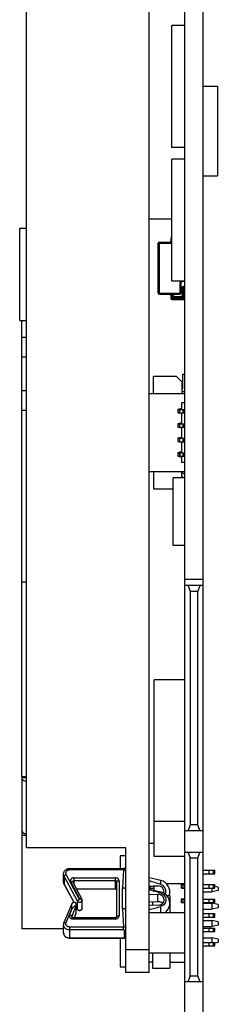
# Model space of a CAD drawing. Header units: millimetres. Extents: x 0 to 420, y 0 to 297.
# Tile 2 of 13: x 82 to 99, y 87 to 172. Entities that reach past the tile are written whole.
import ezdxf

# ---------------------------------------------------------------- set-up
doc = ezdxf.new("R2010")
doc.units = ezdxf.units.MM
doc.header["$LTSCALE"] = 23.1
doc.layers.add('00_COMPONENTS', color=7, linetype='CONTINUOUS')
doc.layers.add('05_ALL_CURVES', color=7, linetype='CONTINUOUS')

msp = doc.modelspace()

# ---------------------------------------------------------------- linework, layer by layer
at = {"layer": '00_COMPONENTS', "color": 7}
for p, q in [((96.085, 43.532), (96.085, 211.182)), ((97.685, 43.532), (97.685, 211.182)), ((82.385, 100.137), (82.385, 209.182)), ((92.985, 89.337), (92.985, 209.182)), ((94.967, 160.713), (94.967, 171.267)), ((96.085, 171.267), (94.967, 171.267)), ((97.685, 166.022), (98.904, 166.022)), ((98.904, 166.022), (98.904, 158.275)), ((96.085, 160.713), (94.967, 160.713)), ((94.967, 149.156), (94.967, 159.71)), ((96.085, 159.71), (94.967, 159.71)), ((97.685, 158.275), (98.904, 158.275)), ((94.967, 154.509), (92.985, 154.509)), ((81.785, 145.737), (81.785, 153.737)), ((81.785, 153.737), (82.385, 153.737)), ((93.885, 152.524), (94.967, 152.524)), ((94.885, 152.874), (94.885, 152.624)), ((93.785, 148.124), (93.785, 152.424)), ((96.085, 149.156), (94.967, 149.156)), ((95.871, 149.124), (95.885, 149.124)), ((95.771, 148.124), (95.771, 149.024)), ((95.855, 148.599), (95.855, 147.904)), ((95.985, 148.699), (95.955, 148.699)), ((93.885, 148.024), (95.671, 148.024)), ((94.885, 147.924), (94.885, 147.674)), ((94.985, 147.574), (95.985, 147.574)), ((95.115, 147.904), (95.115, 147.924)), ((95.755, 147.804), (95.215, 147.804)), ((81.785, 145.737), (82.385, 145.737)), ((81.985, 106.27), (81.985, 145.737)), ((93.385, 140.932), (95.335, 140.932)), ((93.385, 139.432), (93.385, 140.932)), ((95.335, 140.932), (95.835, 140.432)), ((95.905, 141.107), (96.085, 141.107)), ((95.905, 139.907), (95.905, 141.107)), ((95.835, 140.432), (95.835, 139.432)), ((92.985, 139.432), (96.085, 139.432)), ((95.485, 138.092), (95.585, 138.092)), ((95.485, 138.092), (95.485, 137.772)), ((95.485, 138.062), (96.085, 138.062)), ((95.785, 138.142), (95.585, 138.092)), ((95.654, 137.762), (95.654, 138.062)), ((96.085, 138.632), (95.785, 138.632)), ((95.785, 138.632), (95.785, 138.142)), ((95.485, 137.772), (95.585, 137.772)), ((95.585, 137.772), (95.785, 137.722)), ((95.625, 137.762), (96.085, 137.762)), ((95.785, 137.722), (95.785, 136.892)), ((95.485, 136.842), (95.585, 136.842)), ((95.485, 136.842), (95.485, 136.522)), ((95.485, 136.812), (96.085, 136.812)), ((95.485, 136.522), (95.585, 136.522)), ((95.785, 136.892), (95.585, 136.842)), ((95.585, 136.522), (95.785, 136.472)), ((95.625, 136.512), (96.085, 136.512)), ((95.654, 136.512), (95.654, 136.812)), ((95.785, 136.472), (95.785, 135.642)), ((95.485, 135.592), (95.585, 135.592)), ((95.485, 135.592), (95.485, 135.272)), ((95.485, 135.562), (96.085, 135.562)), ((95.785, 135.642), (95.585, 135.592)), ((95.654, 135.262), (95.654, 135.562)), ((95.485, 135.272), (95.585, 135.272)), ((95.585, 135.272), (95.785, 135.222)), ((95.625, 135.262), (96.085, 135.262)), ((95.785, 135.222), (95.785, 134.392)), ((95.485, 134.342), (95.585, 134.342)), ((95.485, 134.342), (95.485, 134.022)), ((95.485, 134.312), (96.085, 134.312)), ((95.485, 134.022), (95.585, 134.022)), ((95.785, 134.392), (95.585, 134.342)), ((95.585, 134.022), (95.785, 133.972)), ((95.625, 134.012), (96.085, 134.012)), ((95.654, 134.012), (95.654, 134.312)), ((95.785, 133.972), (95.785, 133.482)), ((95.785, 133.482), (96.085, 133.482)), ((92.985, 132.682), (96.085, 132.682)), ((93.385, 132.682), (93.385, 131.182)), ((96.085, 132.142), (95.069, 132.142)), ((95.069, 126.288), (95.069, 132.142)), ((95.835, 132.142), (95.835, 132.682)), ((95.905, 132.142), (95.905, 132.207)), ((93.385, 131.182), (95.069, 131.182)), ((96.085, 126.288), (95.069, 126.288)), ((97.685, 122.832), (96.085, 122.832)), ((96.369, 122.832), (96.558, 122.312)), ((97.211, 122.312), (97.401, 122.832)), ((97.211, 122.312), (96.558, 122.312)), ((96.558, 122.312), (96.558, 102.132)), ((97.211, 102.132), (97.211, 122.312)), ((96.085, 114.674), (93.418, 114.674)), ((93.418, 99.372), (93.418, 114.674)), ((82.385, 106.27), (81.985, 106.27)), ((81.985, 106.231), (81.985, 101.634)), ((82.385, 106.191), (81.985, 106.191)), ((96.085, 102.42), (93.418, 102.42)), ((81.985, 101.579), (81.985, 93.137)), ((96.085, 101.632), (97.685, 101.632)), ((96.558, 102.132), (96.376, 101.632)), ((97.211, 102.132), (96.558, 102.132)), ((97.393, 101.632), (97.211, 102.132)), ((82.385, 101.213), (81.985, 101.213)), ((93.418, 100.51), (92.985, 100.51)), ((90.985, 100.137), (82.385, 100.137)), ((90.985, 89.337), (90.985, 100.137)), ((97.685, 99.732), (96.085, 99.732)), ((96.376, 99.732), (96.558, 99.232)), ((97.211, 99.232), (97.393, 99.732)), ((90.485, 99.432), (90.485, 98.35)), ((96.085, 99.372), (93.418, 99.372)), ((97.211, 99.232), (96.558, 99.232)), ((96.558, 89.032), (96.558, 99.232)), ((97.211, 89.032), (97.211, 99.232)), ((86.085, 98.35), (90.774, 98.35)), ((97.685, 98.2), (98.685, 98.2)), ((98.188, 97.9), (98.188, 98.2)), ((98.685, 97.9), (98.685, 98.2)), ((85.585, 97.188), (85.585, 97.876)), ((86.391, 97.164), (87.161, 95.694)), ((90.185, 94.172), (90.185, 97.19)), ((94, 97.314), (92.985, 97.537)), ((97.685, 97.9), (98.685, 97.9)), ((85.639, 96.974), (86.466, 95.421)), ((86.699, 96.577), (90.085, 96.577)), ((93.761, 96.839), (92.985, 96.802)), ((92.985, 96.797), (93.761, 96.834)), ((92.985, 96.65), (93.435, 96.65)), ((94, 96.314), (92.985, 96.537)), ((93.02, 96.65), (93.02, 96.799)), ((93.044, 96.8), (93.044, 96.65)), ((93.435, 96.438), (93.435, 96.819)), ((96.085, 97.01), (94.524, 97.01)), ((95.785, 96.96), (95.935, 96.96)), ((95.785, 96.64), (95.785, 96.96)), ((95.785, 96.95), (96.085, 96.95)), ((95.785, 96.65), (96.085, 96.65)), ((95.935, 96.64), (95.785, 96.64)), ((95.935, 96.96), (96.085, 96.99)), ((96.085, 96.61), (95.935, 96.64)), ((97.685, 96.95), (98.685, 96.95)), ((97.685, 96.65), (98.685, 96.65)), ((97.685, 96.34), (98.417, 96.34)), ((98.188, 96.65), (98.188, 96.95)), ((98.985, 96.44), (98.417, 96.34)), ((98.685, 96.65), (98.685, 96.95)), ((98.985, 96.74), (98.685, 96.793)), ((98.985, 96.739), (98.985, 96.44)), ((87.185, 94.91), (87.185, 95.598)), ((93.761, 96.097), (92.985, 96.063)), ((92.985, 95.457), (93.761, 95.491)), ((93.289, 95.47), (93.289, 95.204)), ((94.517, 96.018), (94.788, 96.018)), ((94.788, 96.018), (94.788, 94.51)), ((95.785, 95.71), (95.935, 95.71)), ((95.785, 95.39), (95.785, 95.71)), ((95.785, 95.7), (96.085, 95.7)), ((95.785, 95.4), (96.085, 95.4)), ((95.935, 95.39), (95.785, 95.39)), ((95.935, 95.71), (96.085, 95.74)), ((96.085, 95.36), (95.935, 95.39)), ((97.685, 95.7), (98.685, 95.7)), ((97.685, 95.4), (98.685, 95.4)), ((98.188, 95.4), (98.188, 95.7)), ((98.685, 95.4), (98.685, 95.7)), ((86.685, 94.54), (86.685, 95.228)), ((86.685, 95.012), (86.791, 94.812)), ((92.985, 95.217), (93.761, 95.184)), ((97.685, 95.34), (98.417, 95.34)), ((97.685, 94.84), (98.417, 94.84)), ((98.985, 95.24), (98.417, 95.34)), ((98.985, 94.94), (98.417, 94.84)), ((98.985, 95.239), (98.985, 94.94)), ((86.385, 94.097), (90.085, 94.097)), ((86.524, 94.097), (86.67, 94.467)), ((96.085, 94.51), (92.985, 94.51)), ((97.685, 94.45), (98.685, 94.45)), ((97.685, 94.15), (98.685, 94.15)), ((97.685, 93.84), (98.417, 93.84)), ((98.188, 94.15), (98.188, 94.45)), ((98.985, 93.74), (98.417, 93.84)), ((98.685, 94.15), (98.685, 94.45)), ((98.985, 93.739), (98.985, 93.44)), ((85.585, 93.137), (81.985, 93.137)), ((85.585, 92.798), (85.585, 93.486)), ((97.685, 93.34), (98.417, 93.34)), ((97.685, 93.2), (98.685, 93.2)), ((97.685, 92.9), (98.685, 92.9)), ((98.188, 92.9), (98.188, 93.2)), ((98.985, 93.44), (98.417, 93.34)), ((98.685, 92.9), (98.685, 93.2)), ((86.085, 92.324), (90.774, 92.324)), ((90.485, 92.324), (90.485, 89.828)), ((97.685, 92.34), (98.417, 92.34)), ((98.985, 92.24), (98.417, 92.34)), ((98.985, 92.239), (98.985, 91.94)), ((97.685, 91.95), (98.685, 91.95)), ((97.685, 91.65), (98.685, 91.65)), ((98.188, 91.65), (98.188, 91.95)), ((98.685, 91.65), (98.685, 91.95)), ((98.985, 91.94), (98.685, 91.887)), ((96.085, 91.01), (92.985, 91.01)), ((93.289, 91.01), (93.289, 89.719)), ((94.788, 91.01), (94.788, 89.719)), ((90.485, 89.828), (90.985, 89.828)), ((93.289, 90.239), (92.985, 90.239)), ((93.289, 89.719), (94.788, 89.719)), ((94.788, 90.25), (96.085, 90.25)), ((92.985, 89.337), (90.985, 89.337)), ((96.376, 88.532), (96.558, 89.032)), ((97.211, 89.032), (96.558, 89.032)), ((97.211, 89.032), (97.393, 88.532)), ((97.685, 88.532), (96.085, 88.532))]:
    msp.add_line(p, q, dxfattribs=at)
at = {"layer": '00_COMPONENTS', "color": 4}
for p, q in [((93.885, 148.024), (93.885, 152.524)), ((94.885, 152.874), (94.967, 152.874)), ((94.967, 152.624), (94.885, 152.624)), ((93.785, 152.424), (94.967, 152.424)), ((95.871, 149.124), (95.871, 149.156)), ((95.885, 149.156), (95.885, 149.124)), ((95.671, 149.024), (95.771, 149.024)), ((95.671, 148.024), (95.671, 149.024)), ((95.855, 148.599), (96.085, 148.599)), ((95.955, 147.904), (95.955, 148.699)), ((95.985, 147.574), (95.985, 148.699)), ((93.785, 148.124), (95.771, 148.124)), ((94.885, 147.924), (95.115, 147.924)), ((94.885, 147.674), (96.085, 147.674)), ((94.985, 147.574), (94.985, 148.024)), ((95.015, 147.904), (95.015, 148.024)), ((95.115, 147.904), (95.015, 147.904)), ((95.215, 147.704), (95.215, 147.804)), ((95.755, 147.704), (95.215, 147.704)), ((95.755, 147.804), (95.755, 147.704)), ((95.955, 147.904), (95.855, 147.904)), ((81.985, 144.309), (82.385, 144.309)), ((81.985, 142.617), (82.385, 142.617)), ((82.385, 139.657), (81.985, 139.657)), ((95.92, 138.062), (95.92, 137.762)), ((96.04, 137.762), (96.04, 138.062)), ((82.385, 137.965), (81.985, 137.965)), ((95.92, 136.812), (95.92, 136.512)), ((96.04, 136.512), (96.04, 136.812)), ((95.92, 135.562), (95.92, 135.262)), ((96.04, 135.262), (96.04, 135.562)), ((95.92, 134.312), (95.92, 134.012)), ((96.04, 134.012), (96.04, 134.312)), ((81.985, 123.137), (82.385, 123.137)), ((97.685, 123.332), (96.085, 123.332)), ((90.985, 99.432), (90.485, 99.432)), ((86.085, 98.35), (86.085, 98.231)), ((90.774, 98.231), (86.085, 98.231)), ((90.774, 98.231), (90.685, 96.661)), ((90.774, 98.231), (90.774, 98.35)), ((98.564, 97.9), (98.564, 98.2)), ((86.788, 95.514), (85.635, 97.675)), ((85.635, 97.675), (85.635, 96.988)), ((86.968, 95.675), (85.815, 97.836)), ((86.214, 97.152), (86.984, 95.682)), ((86.485, 97.545), (90.085, 97.545)), ((86.485, 97.545), (86.485, 96.986)), ((90.085, 97.281), (86.485, 97.281)), ((90.085, 96.577), (90.085, 97.545)), ((90.385, 97.271), (90.385, 94.253)), ((94, 96.965), (94, 97.314)), ((85.635, 96.988), (86.47, 95.422)), ((86.69, 96.594), (90.085, 96.594)), ((90.685, 94.863), (90.685, 96.661)), ((93.761, 96.834), (93.761, 96.839)), ((94, 96.213), (94, 96.314)), ((95.92, 96.95), (95.92, 96.65)), ((98.564, 96.65), (98.564, 96.95)), ((86.788, 94.826), (86.788, 95.514)), ((93.761, 95.491), (93.761, 96.097)), ((95.92, 95.7), (95.92, 95.4)), ((98.564, 95.4), (98.564, 95.7)), ((85.805, 93.665), (86.311, 94.872)), ((86.311, 94.872), (86.103, 94.346)), ((86.673, 95.167), (86.291, 94.203)), ((86.673, 94.48), (86.673, 95.167)), ((86.685, 95.02), (86.788, 94.826)), ((90.685, 94.863), (90.774, 93.292)), ((94, 94.51), (94, 95.068)), ((86.291, 94.203), (86.291, 94.147)), ((86.385, 94.097), (86.385, 93.978)), ((90.085, 93.978), (86.385, 93.978)), ((86.521, 94.097), (86.673, 94.48)), ((90.085, 93.978), (90.085, 94.097)), ((98.564, 94.15), (98.564, 94.45)), ((86.085, 93.292), (90.774, 93.292)), ((86.085, 93.292), (86.085, 92.324)), ((90.774, 93.029), (86.085, 93.029)), ((90.774, 93.029), (90.774, 93.292)), ((90.874, 92.382), (90.874, 92.988)), ((98.564, 92.9), (98.564, 93.2)), ((86.085, 92.341), (90.774, 92.341)), ((90.774, 92.324), (90.774, 92.341)), ((90.985, 91.337), (92.985, 91.337)), ((98.564, 91.65), (98.564, 91.95))]:
    msp.add_line(p, q, dxfattribs=at)
at = {"layer": '00_COMPONENTS', "color": 7}
for points in [[(90.985, 98.287), (90.976, 98.293), (90.959, 98.304), (90.941, 98.314), (90.922, 98.323), (90.902, 98.33), (90.879, 98.337), (90.855, 98.343), (90.831, 98.346), (90.808, 98.349), (90.785, 98.35), (90.774, 98.35)], [(86.684, 95.228), (86.684, 95.23), (86.684, 95.238), (86.684, 95.246), (86.683, 95.253), (86.682, 95.261), (86.68, 95.269), (86.678, 95.277), (86.676, 95.285), (86.673, 95.294), (86.67, 95.302), (86.666, 95.311), (86.662, 95.319), (86.657, 95.328), (86.651, 95.336), (86.645, 95.345), (86.638, 95.354), (86.631, 95.362), (86.622, 95.37), (86.613, 95.379), (86.603, 95.386), (86.592, 95.393), (86.582, 95.399), (86.572, 95.405), (86.561, 95.409), (86.551, 95.413), (86.541, 95.416), (86.532, 95.418), (86.522, 95.42), (86.513, 95.421), (86.504, 95.422), (86.495, 95.423), (86.486, 95.423), (86.478, 95.422), (86.469, 95.422), (86.461, 95.421), (86.454, 95.42), (86.446, 95.418), (86.439, 95.416), (86.432, 95.414), (86.425, 95.412), (86.419, 95.41), (86.412, 95.407), (86.406, 95.405), (86.401, 95.402), (86.395, 95.399), (86.389, 95.396), (86.384, 95.392), (86.379, 95.389), (86.374, 95.386), (86.37, 95.382), (86.365, 95.378), (86.361, 95.375), (86.357, 95.371), (86.353, 95.367), (86.349, 95.364), (86.346, 95.36), (86.342, 95.356), (86.339, 95.353), (86.336, 95.349), (86.334, 95.345), (86.331, 95.342), (86.329, 95.339), (86.327, 95.335), (86.324, 95.332), (86.323, 95.329), (86.321, 95.326), (86.319, 95.323), (86.318, 95.321), (86.316, 95.318), (86.315, 95.315), (86.313, 95.313), (86.311, 95.308), (86.31, 95.305), (86.308, 95.302), (85.62, 93.662)], [(86.67, 94.467), (86.671, 94.47), (86.673, 94.473), (86.674, 94.478), (86.675, 94.481), (86.676, 94.483), (86.677, 94.487), (86.678, 94.489), (86.678, 94.491), (86.679, 94.494), (86.68, 94.497), (86.68, 94.501), (86.681, 94.504), (86.682, 94.508), (86.682, 94.512), (86.683, 94.518), (86.684, 94.524), (86.684, 94.53), (86.684, 94.536), (86.684, 94.54)], [(90.774, 92.324), (90.785, 92.324), (90.808, 92.325), (90.831, 92.328), (90.855, 92.332), (90.879, 92.337), (90.902, 92.344), (90.922, 92.352), (90.941, 92.36), (90.959, 92.37), (90.976, 92.381), (90.985, 92.388)]]:
    msp.add_lwpolyline(points, dxfattribs=at)
for centre, radius, start, end in [((93.885, 152.424), 0.1, 90, 180), ((94.785, 152.624), 0.1, 270, 360), ((94.985, 152.874), 0.1, 100.13762, 180), ((95.871, 149.024), 0.1, 90, 180), ((95.885, 149.224), 0.1, 270, 316.49966), ((95.955, 148.599), 0.1, 90, 180), ((95.985, 148.599), 0.1, 0, 90), ((93.885, 148.124), 0.1, 180, 270), ((94.785, 147.924), 0.1, 0, 90), ((94.985, 147.674), 0.1, 180, 270), ((95.215, 147.924), 0.1, 90, 180), ((95.215, 147.904), 0.1, 180, 270), ((95.671, 148.124), 0.1, 270, 360), ((95.755, 147.904), 0.1, 270, 360), ((95.985, 147.674), 0.1, 270, 360), ((95.805, 139.907), 0.1, 287.4576, 360), ((95.805, 139.907), 0.35, 274.9171, 323.17905), ((95.805, 132.207), 0.35, 36.8209, 85.0829), ((95.805, 132.207), 0.1, 0, 72.5424), ((93.785, 96.337), 1, 341.37229, 77.58795), ((93.785, 96.339), 0.5, 90.00019, 92.72919), ((93.785, 96.335), 0.5, 90.00019, 92.72919), ((93.785, 96.34), 0.5, 0.00086, 89.99926), ((93.785, 96.335), 0.5, 0.566, 89.99933), ((93.785, 96.34), 0.661, 340.47496, 71.03694), ((93.785, 95.337), 1, 304.15951, 77.58795), ((93.783, 96.34), 0.502, 345.25012, 359.97163), ((86.977, 95.598), 0.208, 0.00278, 27.63758), ((93.785, 95.551), 0.547, 90.00003, 92.49629), ((93.785, 94.944), 0.547, 90.00003, 92.49629), ((86.976, 94.911), 0.209, 208.13206, 270.05034), ((93.785, 95.73), 0.547, 267.50371, 269.99997), ((86.038, 93.486), 0.454, 157.18177, 179.9695)]:
    msp.add_arc(centre, radius, start, end, dxfattribs=at)
at = {"layer": '00_COMPONENTS', "color": 4}
for centre, radius, start, end in [((95.871, 149.024), 0.2, 138.95221, 180), ((95.215, 147.904), 0.2, 180, 270), ((95.755, 147.904), 0.2, 270, 360), ((86.003, 97.188), 0.418, 179.99846, 184.74674), ((86.004, 97.188), 0.419, 184.74543, 185.10702), ((85.662, 96.986), 0.0266, 205.30173, 208.02761), ((87.01, 94.91), 0.174, 356.52703, 359.99523)]:
    msp.add_arc(centre, radius, start, end, dxfattribs=at)
at = {"layer": '00_COMPONENTS', "color": 7}
for points, knots in [([(82.384, 105.872), (82.33, 105.88), (82.228, 105.904), (82.098, 105.975), (82.008, 106.072), (81.985, 106.153), (81.985, 106.191)], [0, 0, 0, 0, 0.296807, 0.564069, 0.79544, 1, 1, 1, 1]), ([(81.985, 101.634), (81.985, 101.624), (81.988, 101.58), (82.005, 101.537), (82.023, 101.509)], [0, 0, 0, 0, 0.242674, 1, 1, 1, 1]), ([(82.089, 101.436), (82.107, 101.42), (82.196, 101.358), (82.302, 101.327), (82.384, 101.316)], [0, 0, 0, 0, 0.229094, 1, 1, 1, 1]), ([(85.585, 97.876), (85.585, 97.907), (85.591, 97.97), (85.621, 98.061), (85.668, 98.144), (85.731, 98.216), (85.807, 98.274), (85.894, 98.318), (85.988, 98.344), (86.052, 98.35), (86.085, 98.35)], [0, 0, 0, 0, 0.123242, 0.246738, 0.370682, 0.495261, 0.620565, 0.746559, 0.873141, 1, 1, 1, 1]), ([(85.639, 96.974), (85.621, 97.007), (85.594, 97.077), (85.585, 97.151), (85.585, 97.188)], [0, 0, 0, 0, 0.50068, 1, 1, 1, 1]), ([(86.391, 97.164), (86.39, 97.166), (86.386, 97.174), (86.385, 97.183), (86.385, 97.19)], [0, 0, 0, 0, 0.27801, 1, 1, 1, 1]), ([(94, 96.965), (93.832, 97.023), (93.495, 97.13), (93.155, 97.228), (92.985, 97.276)], [0, 0, 0, 0, 0.499995, 1, 1, 1, 1]), ([(90.085, 96.577), (90.1, 96.577), (90.129, 96.571), (90.163, 96.551), (90.181, 96.526), (90.185, 96.51), (90.185, 96.502)], [0, 0, 0, 0, 0.345258, 0.633217, 0.842498, 1, 1, 1, 1]), ([(90.985, 96.532), (90.985, 96.54), (90.98, 96.558), (90.961, 96.582), (90.933, 96.603), (90.895, 96.622), (90.85, 96.637), (90.798, 96.65), (90.743, 96.658), (90.704, 96.66), (90.685, 96.661)], [0, 0, 0, 0, 0.070471, 0.153315, 0.254501, 0.375339, 0.514187, 0.667618, 0.831335, 1, 1, 1, 1]), ([(94, 96.213), (93.832, 96.265), (93.495, 96.363), (93.155, 96.453), (92.985, 96.497)], [0, 0, 0, 0, 0.499678, 1, 1, 1, 1]), ([(98.417, 96.59), (98.417, 96.558), (98.416, 96.512), (98.414, 96.453), (98.414, 96.415), (98.415, 96.388), (98.416, 96.37), (98.416, 96.36), (98.417, 96.352), (98.417, 96.345), (98.418, 96.343), (98.417, 96.34), (98.418, 96.34)], [0, 0, 0, 0, 0.381478, 0.555565, 0.707454, 0.831817, 0.882352, 0.924406, 0.957434, 0.981063, 0.995251, 1, 1, 1, 1]), ([(94.285, 95.64), (94.285, 95.67), (94.278, 95.731), (94.249, 95.817), (94.203, 95.897), (94.118, 95.99), (93.979, 96.075), (93.849, 96.098), (93.785, 96.098)], [0, 0, 0, 0, 0.119738, 0.240344, 0.36254, 0.48678, 0.740459, 1, 1, 1, 1]), ([(93.785, 95.183), (93.849, 95.183), (93.979, 95.206), (94.118, 95.291), (94.203, 95.384), (94.249, 95.464), (94.278, 95.55), (94.285, 95.611), (94.285, 95.64)], [0, 0, 0, 0, 0.259537, 0.513213, 0.637453, 0.759652, 0.880261, 1, 1, 1, 1]), ([(93.785, 95.491), (93.82, 95.491), (93.89, 95.484), (93.991, 95.454), (94.082, 95.406), (94.135, 95.362), (94.159, 95.337)], [0, 0, 0, 0, 0.254067, 0.506362, 0.755324, 1, 1, 1, 1]), ([(94, 96.213), (94.063, 96.192), (94.184, 96.135), (94.33, 96), (94.424, 95.83), (94.457, 95.64), (94.424, 95.451), (94.33, 95.281), (94.184, 95.146), (94.063, 95.088), (94, 95.068)], [0, 0, 0, 0, 0.129613, 0.255958, 0.379013, 0.5, 0.620987, 0.744042, 0.870387, 1, 1, 1, 1]), ([(87.185, 94.91), (87.185, 94.883), (87.174, 94.828), (87.127, 94.759), (87.058, 94.713), (87.003, 94.702), (86.976, 94.702)], [0, 0, 0, 0, 0.249984, 0.499959, 0.749956, 1, 1, 1, 1]), ([(90.98, 94.77), (90.973, 94.786), (90.95, 94.807), (90.913, 94.826), (90.876, 94.84), (90.834, 94.851), (90.769, 94.862), (90.719, 94.864), (90.685, 94.863)], [0, 0, 0, 0, 0.163786, 0.270448, 0.393524, 0.531159, 0.68052, 1, 1, 1, 1]), ([(90.985, 94.751), (90.984, 94.753), (90.984, 94.759), (90.982, 94.765), (90.98, 94.77)], [0, 0, 0, 0, 0.245008, 1, 1, 1, 1]), ([(92.985, 94.784), (93.155, 94.828), (93.495, 94.918), (93.832, 95.016), (94, 95.068)], [0, 0, 0, 0, 0.500322, 1, 1, 1, 1]), ([(98.417, 95.09), (98.417, 95.058), (98.416, 95.012), (98.414, 94.953), (98.414, 94.915), (98.415, 94.888), (98.416, 94.87), (98.416, 94.86), (98.417, 94.852), (98.417, 94.845), (98.418, 94.843), (98.417, 94.84), (98.418, 94.84)], [0, 0, 0, 0, 0.381478, 0.555565, 0.707454, 0.831817, 0.882352, 0.924406, 0.957434, 0.981063, 0.995251, 1, 1, 1, 1]), ([(98.418, 95.34), (98.418, 95.34), (98.417, 95.337), (98.418, 95.335), (98.417, 95.328), (98.417, 95.32), (98.416, 95.31), (98.416, 95.292), (98.415, 95.264), (98.415, 95.227), (98.416, 95.184), (98.417, 95.138), (98.417, 95.106), (98.417, 95.09)], [0, 0, 0, 0, 0.00471, 0.018864, 0.042469, 0.075478, 0.117504, 0.168014, 0.292364, 0.444316, 0.618463, 0.80657, 1, 1, 1, 1]), ([(86.385, 94.097), (86.369, 94.097), (86.34, 94.103), (86.306, 94.123), (86.288, 94.148), (86.285, 94.165), (86.285, 94.172)], [0, 0, 0, 0, 0.345258, 0.633217, 0.842498, 1, 1, 1, 1]), ([(90.185, 94.172), (90.185, 94.165), (90.181, 94.148), (90.163, 94.123), (90.129, 94.103), (90.1, 94.097), (90.085, 94.097)], [0, 0, 0, 0, 0.157503, 0.366788, 0.654759, 1, 1, 1, 1]), ([(98.418, 93.84), (98.418, 93.84), (98.417, 93.837), (98.418, 93.835), (98.417, 93.828), (98.417, 93.82), (98.416, 93.81), (98.416, 93.792), (98.415, 93.764), (98.415, 93.727), (98.416, 93.684), (98.417, 93.638), (98.417, 93.606), (98.417, 93.59)], [0, 0, 0, 0, 0.00471, 0.018864, 0.042469, 0.075478, 0.117504, 0.168014, 0.292364, 0.444316, 0.618463, 0.80657, 1, 1, 1, 1]), ([(98.417, 93.59), (98.417, 93.558), (98.416, 93.512), (98.414, 93.453), (98.414, 93.415), (98.415, 93.388), (98.416, 93.37), (98.416, 93.36), (98.417, 93.352), (98.417, 93.345), (98.418, 93.343), (98.417, 93.34), (98.418, 93.34)], [0, 0, 0, 0, 0.381478, 0.555565, 0.707454, 0.831817, 0.882352, 0.924406, 0.957434, 0.981063, 0.995251, 1, 1, 1, 1]), ([(86.085, 92.324), (86.052, 92.324), (85.988, 92.33), (85.894, 92.356), (85.807, 92.4), (85.731, 92.458), (85.668, 92.531), (85.621, 92.613), (85.591, 92.704), (85.585, 92.767), (85.585, 92.798)], [0, 0, 0, 0, 0.12686, 0.253445, 0.379437, 0.504739, 0.629317, 0.753259, 0.876756, 1, 1, 1, 1]), ([(98.417, 92.09), (98.417, 92.078), (98.417, 92.031), (98.415, 91.984), (98.414, 91.95)], [0, 0, 0, 0, 0.261629, 1, 1, 1, 1]), ([(98.418, 92.34), (98.418, 92.34), (98.417, 92.337), (98.418, 92.335), (98.417, 92.328), (98.417, 92.32), (98.416, 92.31), (98.416, 92.292), (98.415, 92.264), (98.415, 92.227), (98.416, 92.184), (98.417, 92.138), (98.417, 92.106), (98.417, 92.09)], [0, 0, 0, 0, 0.00471, 0.018864, 0.042469, 0.075478, 0.117504, 0.168014, 0.292364, 0.444316, 0.618463, 0.80657, 1, 1, 1, 1])]:
    msp.add_open_spline(points, degree=3, knots=knots, dxfattribs=at)
for points in [[(82.023, 101.509), (82.032, 101.496), (82.042, 101.483), (82.052, 101.471)], [(82.052, 101.471), (82.063, 101.459), (82.076, 101.447), (82.089, 101.436)], [(98.417, 96.651), (98.417, 96.63), (98.417, 96.61), (98.417, 96.59)]]:
    msp.add_open_spline(points, degree=3, dxfattribs=at)
at = {"layer": '00_COMPONENTS', "color": 4}
for points, knots in [([(85.815, 97.836), (85.804, 97.857), (85.788, 97.901), (85.782, 97.971), (85.796, 98.041), (85.828, 98.104), (85.877, 98.158), (85.938, 98.2), (86.009, 98.225), (86.059, 98.231), (86.085, 98.231)], [0, 0, 0, 0, 0.121639, 0.242132, 0.36293, 0.485402, 0.610452, 0.738305, 0.868494, 1, 1, 1, 1]), ([(90.774, 98.231), (90.812, 98.23), (90.868, 98.224), (90.938, 98.207), (90.97, 98.196), (90.985, 98.189)], [0, 0, 0, 0, 0.531056, 0.77692, 1, 1, 1, 1]), ([(85.635, 97.675), (85.619, 97.706), (85.593, 97.772), (85.585, 97.841), (85.585, 97.876)], [0, 0, 0, 0, 0.502384, 1, 1, 1, 1]), ([(85.586, 97.151), (85.589, 97.123), (85.6, 97.066), (85.622, 97.013), (85.635, 96.988)], [0, 0, 0, 0, 0.497816, 1, 1, 1, 1]), ([(85.815, 97.836), (85.791, 97.826), (85.747, 97.802), (85.697, 97.766), (85.666, 97.735), (85.649, 97.714), (85.638, 97.695), (85.635, 97.681), (85.635, 97.675)], [0, 0, 0, 0, 0.313017, 0.60492, 0.731367, 0.839989, 0.929179, 1, 1, 1, 1]), ([(86.485, 97.545), (86.459, 97.545), (86.409, 97.539), (86.339, 97.514), (86.277, 97.473), (86.229, 97.419), (86.196, 97.356), (86.182, 97.287), (86.187, 97.217), (86.203, 97.173), (86.214, 97.152)], [0, 0, 0, 0, 0.131498, 0.261688, 0.389557, 0.514633, 0.637133, 0.757943, 0.878417, 1, 1, 1, 1]), ([(86.391, 97.164), (86.389, 97.168), (86.383, 97.175), (86.368, 97.182), (86.35, 97.185), (86.328, 97.185), (86.302, 97.181), (86.263, 97.172), (86.234, 97.161), (86.214, 97.152)], [0, 0, 0, 0, 0.068487, 0.148359, 0.246201, 0.364024, 0.501112, 0.655165, 1, 1, 1, 1]), ([(86.485, 97.281), (86.472, 97.281), (86.446, 97.277), (86.413, 97.257), (86.39, 97.226), (86.385, 97.202), (86.385, 97.19)], [0, 0, 0, 0, 0.260255, 0.514574, 0.760422, 1, 1, 1, 1]), ([(90.385, 97.271), (90.385, 97.289), (90.381, 97.325), (90.363, 97.377), (90.335, 97.425), (90.285, 97.481), (90.201, 97.531), (90.124, 97.545), (90.085, 97.545)], [0, 0, 0, 0, 0.119703, 0.240366, 0.362539, 0.486786, 0.740449, 1, 1, 1, 1]), ([(90.185, 97.19), (90.185, 97.202), (90.179, 97.226), (90.157, 97.257), (90.123, 97.277), (90.098, 97.281), (90.085, 97.281)], [0, 0, 0, 0, 0.239643, 0.485441, 0.739757, 1, 1, 1, 1]), ([(90.385, 97.271), (90.359, 97.271), (90.322, 97.268), (90.274, 97.258), (90.244, 97.248), (90.219, 97.236), (90.2, 97.223), (90.188, 97.207), (90.185, 97.195), (90.185, 97.19)], [0, 0, 0, 0, 0.333572, 0.48721, 0.625937, 0.746388, 0.84705, 0.929471, 1, 1, 1, 1]), ([(85.635, 96.988), (85.635, 96.987), (85.635, 96.982), (85.637, 96.978), (85.638, 96.975)], [0, 0, 0, 0, 0.261876, 1, 1, 1, 1]), ([(90.085, 96.594), (90.098, 96.594), (90.123, 96.589), (90.157, 96.569), (90.179, 96.539), (90.185, 96.514), (90.185, 96.502)], [0, 0, 0, 0, 0.260243, 0.514559, 0.760357, 1, 1, 1, 1]), ([(86.788, 95.514), (86.788, 95.52), (86.791, 95.533), (86.802, 95.553), (86.819, 95.574), (86.85, 95.604), (86.9, 95.64), (86.944, 95.664), (86.968, 95.675)], [0, 0, 0, 0, 0.070821, 0.160011, 0.268633, 0.39508, 0.686983, 1, 1, 1, 1]), ([(86.976, 95.406), (86.956, 95.406), (86.918, 95.411), (86.864, 95.433), (86.819, 95.467), (86.797, 95.498), (86.788, 95.514)], [0, 0, 0, 0, 0.256486, 0.509864, 0.757947, 1, 1, 1, 1]), ([(86.976, 95.67), (86.974, 95.67), (86.971, 95.671), (86.968, 95.673), (86.968, 95.675)], [0, 0, 0, 0, 0.510157, 1, 1, 1, 1]), ([(86.984, 95.682), (86.984, 95.681), (86.985, 95.678), (86.984, 95.674), (86.98, 95.671), (86.977, 95.67), (86.976, 95.67)], [0, 0, 0, 0, 0.241845, 0.484876, 0.73787, 1, 1, 1, 1]), ([(87.185, 95.598), (87.185, 95.585), (87.182, 95.56), (87.17, 95.524), (87.15, 95.49), (87.115, 95.451), (87.057, 95.416), (87.003, 95.406), (86.976, 95.406)], [0, 0, 0, 0, 0.119693, 0.240271, 0.362445, 0.486683, 0.740391, 1, 1, 1, 1]), ([(86.984, 95.682), (87.004, 95.691), (87.033, 95.701), (87.072, 95.711), (87.097, 95.714), (87.12, 95.714), (87.138, 95.711), (87.152, 95.705), (87.159, 95.698), (87.161, 95.694)], [0, 0, 0, 0, 0.344835, 0.498888, 0.635976, 0.753799, 0.851641, 0.931513, 1, 1, 1, 1]), ([(86.311, 94.872), (86.311, 94.894), (86.31, 94.937), (86.31, 95.002), (86.309, 95.065), (86.309, 95.115), (86.309, 95.154), (86.308, 95.182), (86.308, 95.209), (86.308, 95.234), (86.308, 95.253), (86.308, 95.268), (86.307, 95.277), (86.307, 95.285), (86.307, 95.291), (86.307, 95.295), (86.307, 95.297), (86.307, 95.297), (86.307, 95.298), (86.307, 95.298)], [0, 0, 0, 0, 0.155536, 0.307192, 0.454225, 0.595456, 0.663333, 0.728914, 0.79161, 0.850544, 0.904379, 0.928795, 0.951, 0.970294, 0.985805, 0.991754, 0.996275, 0.999121, 1, 1, 1, 1]), ([(86.311, 94.872), (86.328, 94.889), (86.362, 94.924), (86.412, 94.974), (86.455, 95.015), (86.489, 95.046), (86.514, 95.068), (86.538, 95.09), (86.562, 95.11), (86.586, 95.129), (86.605, 95.144), (86.621, 95.154), (86.631, 95.161), (86.641, 95.167), (86.651, 95.172), (86.658, 95.175), (86.663, 95.176), (86.666, 95.176), (86.669, 95.175), (86.672, 95.172), (86.673, 95.169), (86.673, 95.167)], [0, 0, 0, 0, 0.151518, 0.300167, 0.445258, 0.516152, 0.585688, 0.653595, 0.719475, 0.782706, 0.842323, 0.870325, 0.896796, 0.921248, 0.943102, 0.961566, 0.969316, 0.975996, 0.981752, 0.987164, 1, 1, 1, 1]), ([(86.684, 95.228), (86.684, 95.212), (86.682, 95.191), (86.675, 95.172), (86.673, 95.167)], [0, 0, 0, 0, 0.748202, 1, 1, 1, 1]), ([(86.673, 94.48), (86.675, 94.484), (86.682, 94.504), (86.684, 94.525), (86.684, 94.54)], [0, 0, 0, 0, 0.251797, 1, 1, 1, 1]), ([(86.791, 94.812), (86.791, 94.813), (86.789, 94.818), (86.788, 94.823), (86.788, 94.826)], [0, 0, 0, 0, 0.242516, 1, 1, 1, 1]), ([(86.788, 94.826), (86.797, 94.81), (86.819, 94.78), (86.864, 94.746), (86.918, 94.724), (86.956, 94.719), (86.976, 94.719)], [0, 0, 0, 0, 0.242024, 0.490069, 0.743484, 1, 1, 1, 1]), ([(86.976, 94.719), (87.002, 94.719), (87.054, 94.728), (87.111, 94.761), (87.146, 94.798), (87.166, 94.829), (87.18, 94.863), (87.184, 94.887), (87.184, 94.899)], [0, 0, 0, 0, 0.259216, 0.513013, 0.637395, 0.759715, 0.880369, 1, 1, 1, 1]), ([(85.62, 93.662), (85.622, 93.666), (85.628, 93.674), (85.642, 93.682), (85.661, 93.687), (85.685, 93.689), (85.711, 93.687), (85.752, 93.681), (85.783, 93.672), (85.805, 93.665)], [0, 0, 0, 0, 0.069631, 0.150467, 0.249023, 0.367264, 0.504406, 0.658023, 1, 1, 1, 1]), ([(86.103, 94.346), (86.094, 94.326), (86.083, 94.283), (86.084, 94.216), (86.103, 94.152), (86.137, 94.093), (86.186, 94.044), (86.245, 94.007), (86.313, 93.984), (86.361, 93.978), (86.385, 93.978)], [0, 0, 0, 0, 0.120877, 0.241155, 0.362157, 0.485023, 0.610433, 0.738472, 0.868642, 1, 1, 1, 1]), ([(86.103, 94.346), (86.127, 94.338), (86.173, 94.319), (86.225, 94.288), (86.258, 94.26), (86.276, 94.24), (86.287, 94.222), (86.291, 94.209), (86.291, 94.203)], [0, 0, 0, 0, 0.317327, 0.609288, 0.734548, 0.841581, 0.929372, 1, 1, 1, 1]), ([(86.669, 94.463), (86.67, 94.466), (86.672, 94.471), (86.673, 94.477), (86.673, 94.48)], [0, 0, 0, 0, 0.561101, 1, 1, 1, 1]), ([(90.085, 93.978), (90.124, 93.978), (90.201, 93.992), (90.285, 94.043), (90.335, 94.099), (90.363, 94.147), (90.381, 94.199), (90.385, 94.235), (90.385, 94.253)], [0, 0, 0, 0, 0.259551, 0.513214, 0.637461, 0.759634, 0.880297, 1, 1, 1, 1]), ([(90.185, 94.172), (90.185, 94.177), (90.188, 94.189), (90.2, 94.204), (90.219, 94.218), (90.244, 94.23), (90.274, 94.24), (90.322, 94.25), (90.359, 94.253), (90.385, 94.253)], [0, 0, 0, 0, 0.070529, 0.15295, 0.253612, 0.374063, 0.51279, 0.666428, 1, 1, 1, 1]), ([(86.085, 93.029), (86.02, 93.029), (85.89, 93.052), (85.751, 93.136), (85.667, 93.23), (85.62, 93.309), (85.591, 93.396), (85.585, 93.456), (85.585, 93.486)], [0, 0, 0, 0, 0.259535, 0.513217, 0.637461, 0.759658, 0.880269, 1, 1, 1, 1]), ([(86.085, 93.292), (86.06, 93.292), (86.012, 93.298), (85.944, 93.321), (85.884, 93.359), (85.835, 93.409), (85.801, 93.469), (85.784, 93.534), (85.784, 93.601), (85.796, 93.645), (85.805, 93.665)], [0, 0, 0, 0, 0.131388, 0.261568, 0.389579, 0.514931, 0.637729, 0.758692, 0.878999, 1, 1, 1, 1]), ([(90.985, 93.264), (90.97, 93.269), (90.938, 93.279), (90.868, 93.291), (90.812, 93.294), (90.774, 93.292)], [0, 0, 0, 0, 0.221156, 0.466312, 1, 1, 1, 1]), ([(90.874, 92.988), (90.874, 92.991), (90.872, 92.997), (90.866, 93.004), (90.857, 93.011), (90.844, 93.017), (90.829, 93.022), (90.805, 93.027), (90.787, 93.029), (90.774, 93.029)], [0, 0, 0, 0, 0.070485, 0.152969, 0.25366, 0.374159, 0.51287, 0.666518, 1, 1, 1, 1]), ([(90.985, 93.019), (90.968, 93.008), (90.931, 92.993), (90.893, 92.988), (90.874, 92.988)], [0, 0, 0, 0, 0.516291, 1, 1, 1, 1]), ([(85.585, 92.798), (85.585, 92.768), (85.591, 92.708), (85.62, 92.622), (85.667, 92.542), (85.751, 92.449), (85.89, 92.364), (86.02, 92.341), (86.085, 92.341)], [0, 0, 0, 0, 0.119731, 0.240342, 0.362539, 0.486783, 0.740465, 1, 1, 1, 1]), ([(90.774, 92.341), (90.787, 92.341), (90.805, 92.342), (90.829, 92.347), (90.844, 92.352), (90.857, 92.358), (90.866, 92.365), (90.872, 92.373), (90.874, 92.379), (90.874, 92.382)], [0, 0, 0, 0, 0.333482, 0.48713, 0.625841, 0.74634, 0.847031, 0.929515, 1, 1, 1, 1]), ([(90.874, 92.382), (90.893, 92.382), (90.931, 92.386), (90.968, 92.402), (90.985, 92.412)], [0, 0, 0, 0, 0.483709, 1, 1, 1, 1])]:
    msp.add_open_spline(points, degree=3, knots=knots, dxfattribs=at)
msp.add_open_spline([(86.291, 94.203), (86.287, 94.193), (86.285, 94.182), (86.285, 94.172)], degree=3, dxfattribs=at)
at = {"layer": '05_ALL_CURVES', "color": 4}
msp.add_line((95.654, 134.412), (95.654, 133.912), dxfattribs=at)

doc.saveas('drawing.dxf')
